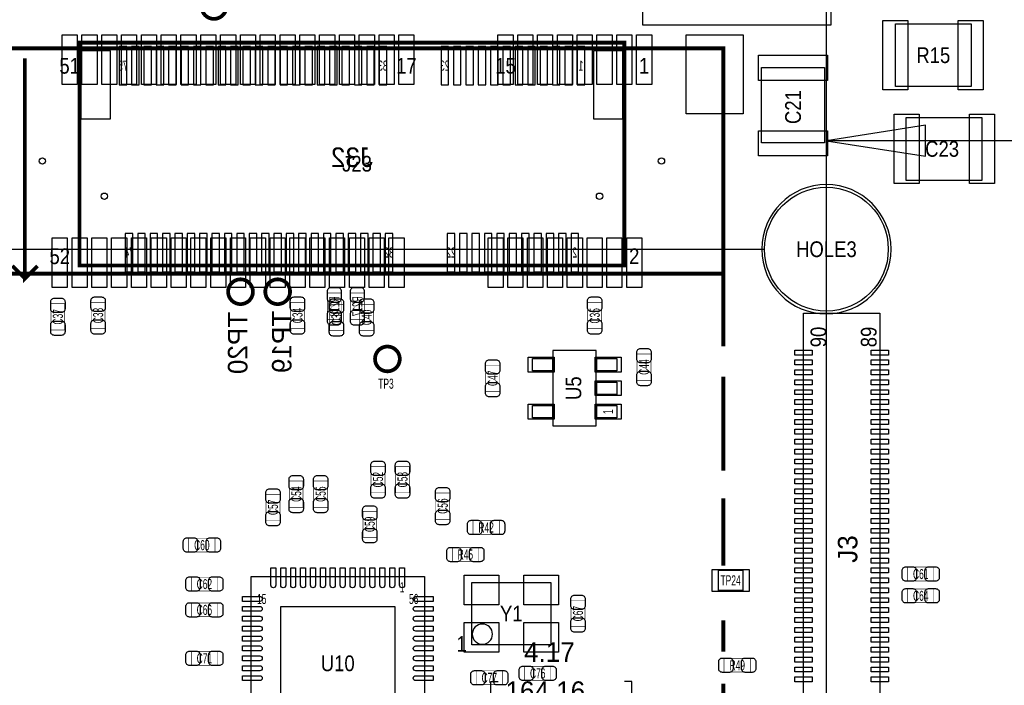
# Model space of a CAD drawing. Extents: x -31 to 174, y -12 to 124.
# Tile 8 of 20: x 15 to 55, y 47 to 73. Entities that reach past the tile are written whole.
import ezdxf
from ezdxf.enums import TextEntityAlignment as Align

# ---------------------------------------------------------------- set-up
doc = ezdxf.new("R2010")
doc.units = 0
for name, color, linetype in [('BG_DIMENSION', 1, 'CONTINUOUS'), ('PG_ASSEMBLY_BOTTOM', 140, 'CONTINUOUS'), ('PG_ASSEMBLY_TOP', 140, 'CONTINUOUS'), ('PIN_BOTTOM', 2, 'CONTINUOUS'), ('PIN_TOP', 160, 'CONTINUOUS'), ('RD_ASSEMBLY_BOTTOM', 140, 'CONTINUOUS'), ('RD_ASSEMBLY_TOP', 140, 'CONTINUOUS')]:
    doc.layers.add(name, color=color, linetype=linetype)

msp = doc.modelspace()

# ---------------------------------------------------------------- linework, layer by layer
at = {"layer": 'BG_DIMENSION'}
for points in [[(47.3456, 66.617342), (47.3456, 107.793282)], [(47.3456, 40.671242), (47.3456, 71.003922)], [(51.345592, 69.12864), (47.3456, 68.5038), (51.345592, 67.87896), (51.345592, 69.12864)], [(61.93155, 68.5038), (47.3456, 68.5038)], [(44.845478, 64.11722), (-28.512262, 64.11722)], [(34.09188, 45.88002), (33.79978, 45.88002), (33.79978, 46.66742), (34.09188, 46.66742)], [(39.19728, 45.88002), (39.48938, 45.88002), (39.48938, 46.66742), (39.19728, 46.66742)]]:
    msp.add_lwpolyline(points, dxfattribs=at)
at = {"layer": 'PG_ASSEMBLY_BOTTOM'}
msp.add_lwpolyline([(47.526194, 73.165208), (39.926006, 73.165208), (39.926006, 79.21498), (47.526194, 79.21498), (47.526194, 73.165208)], dxfattribs=at)
at = {"layer": 'PG_ASSEMBLY_BOTTOM', "const_width": 0.151892}
for points in [[(23.11146, 73.925176, 1), (22.111208, 73.925176, 1), (23.11146, 73.925176)], [(24.184356, 62.40526, 1), (23.184104, 62.40526, 1), (24.184356, 62.40526)], [(25.68448, 62.40526, 1), (24.684228, 62.40526, 1), (25.68448, 62.40526)]]:
    msp.add_lwpolyline(points, format="xyb", dxfattribs=at)
at = {"layer": 'PG_ASSEMBLY_BOTTOM'}
for points, const_width in [([(39.184326, 72.463152), (17.18437, 72.463152), (17.18437, 63.46317), (39.184326, 63.46317), (39.184326, 72.463152)], 0.1524), ([(14.976348, 71.827136), (14.976348, 62.937136), (15.484348, 63.445136)], 0.1524), ([(14.976348, 62.937136), (14.468348, 63.445136)], 0.1524), ([(27.7495, 62.348364), (27.189684, 62.348364), (27.189684, 61.288168), (27.7495, 61.288168), (27.7495, 62.348364)], 0.024892), ([(28.67914, 62.348364), (28.119324, 62.348364), (28.119324, 61.288168), (28.67914, 61.288168), (28.67914, 62.348364)], 0.024892)]:
    msp.add_lwpolyline(points, dxfattribs=dict(at, const_width=const_width))
at = {"layer": 'PG_ASSEMBLY_TOP'}
for points in [[(50.1396, 70.6882), (50.1396, 73.2282), (53.1876, 73.2282), (53.1876, 70.6882)], [(44.7294, 68.4149), (44.7294, 71.4629), (47.2694, 71.4629), (47.2694, 68.4149)], [(50.5714, 66.9036), (50.5714, 69.4436), (53.6194, 69.4436), (53.6194, 66.9036)], [(35.478974, 59.208924), (35.478974, 59.708796), (36.279074, 59.708796), (36.279074, 59.208924)], [(38.078918, 59.208924), (38.078918, 59.708796), (38.879018, 59.708796), (38.879018, 59.208924)], [(38.078918, 58.258964), (38.078918, 58.758836), (38.879018, 58.758836), (38.879018, 58.258964)], [(35.478974, 57.309004), (35.478974, 57.808876), (36.279074, 57.808876), (36.279074, 57.309004)], [(38.078918, 57.309004), (38.078918, 57.808876), (38.879018, 57.808876), (38.879018, 57.309004)]]:
    msp.add_lwpolyline(points, close=True, dxfattribs=at)
for points, const_width in [([(13.184378, 63.13424), (13.184378, 72.234044), (43.184318, 72.234044), (43.184318, 63.13424), (13.184378, 63.13424), (13.184378, 60.76823)], 0.1524), ([(43.184318, 60.204604), (43.184318, 63.13424)], 0.1524), ([(16.027654, 61.921898), (16.58747, 61.921898), (16.58747, 60.861702), (16.027654, 60.861702), (16.027654, 61.921898)], 0.024892), ([(17.653254, 61.972698), (18.21307, 61.972698), (18.21307, 60.912502), (17.653254, 60.912502), (17.653254, 61.972698)], 0.024892), ([(25.704546, 61.972698), (26.264362, 61.972698), (26.264362, 60.912502), (25.704546, 60.912502), (25.704546, 61.972698)], 0.024892), ([(27.279854, 61.896498), (27.83967, 61.896498), (27.83967, 60.836302), (27.279854, 60.836302), (27.279854, 61.896498)], 0.024892), ([(28.498292, 61.896498), (29.058108, 61.896498), (29.058108, 60.836302), (28.498292, 60.836302), (28.498292, 61.896498)], 0.024892), ([(37.704522, 61.972698), (38.264338, 61.972698), (38.264338, 60.912502), (37.704522, 60.912502), (37.704522, 61.972698)], 0.024892), ([(39.699692, 59.889898), (40.259508, 59.889898), (40.259508, 58.829702), (39.699692, 58.829702), (39.699692, 59.889898)], 0.024892), ([(34.144204, 58.378598), (33.584388, 58.378598), (33.584388, 59.438794), (34.144204, 59.438794), (34.144204, 58.378598)], 0.024892), ([(43.184318, 55.18404), (43.184318, 58.975244)], 0.1524), ([(29.515308, 54.283102), (28.955492, 54.283102), (28.955492, 55.343298), (29.515308, 55.343298), (29.515308, 54.283102)], 0.024892), ([(30.505908, 54.283102), (29.946092, 54.283102), (29.946092, 55.343298), (30.505908, 55.343298), (30.505908, 54.283102)], 0.024892), ([(26.213308, 53.698902), (25.653492, 53.698902), (25.653492, 54.759098), (26.213308, 54.759098), (26.213308, 53.698902)], 0.024892), ([(27.203908, 53.698902), (26.644092, 53.698902), (26.644092, 54.759098), (27.203908, 54.759098), (27.203908, 53.698902)], 0.024892), ([(25.273508, 53.165502), (24.713692, 53.165502), (24.713692, 54.225698), (25.273508, 54.225698), (25.273508, 53.165502)], 0.024892), ([(32.131508, 53.216302), (31.571692, 53.216302), (31.571692, 54.276498), (32.131508, 54.276498), (32.131508, 53.216302)], 0.024892), ([(43.184318, 51.34356), (43.184318, 54.057042)], 0.1524), ([(29.185108, 52.479702), (28.625292, 52.479702), (28.625292, 53.539898), (29.185108, 53.539898), (29.185108, 52.479702)], 0.024892), ([(34.134298, 53.162708), (34.134298, 52.602892), (33.074102, 52.602892), (33.074102, 53.162708), (34.134298, 53.162708)], 0.024892), ([(22.653498, 52.451508), (22.653498, 51.891692), (21.593302, 51.891692), (21.593302, 52.451508), (22.653498, 52.451508)], 0.024892), ([(33.296098, 52.070508), (33.296098, 51.510692), (32.235902, 51.510692), (32.235902, 52.070508), (33.296098, 52.070508)], 0.024892), ([(50.625502, 50.723292), (50.625502, 51.283108), (51.685698, 51.283108), (51.685698, 50.723292), (50.625502, 50.723292)], 0.024892), ([(22.755098, 50.876708), (22.755098, 50.316892), (21.694902, 50.316892), (21.694902, 50.876708), (22.755098, 50.876708)], 0.024892), ([(50.625502, 49.843436), (50.625502, 50.403252), (51.685698, 50.403252), (51.685698, 49.843436), (50.625502, 49.843436)], 0.024892), ([(22.755098, 49.835308), (22.755098, 49.275492), (21.694902, 49.275492), (21.694902, 49.835308), (22.755098, 49.835308)], 0.024892), ([(37.032692, 49.933098), (37.592508, 49.933098), (37.592508, 48.872902), (37.032692, 48.872902), (37.032692, 49.933098)], 0.024892), ([(43.184318, 47.86376), (43.184318, 49.139094)], 0.1524), ([(22.755098, 47.879508), (22.755098, 47.319692), (21.694902, 47.319692), (21.694902, 47.879508), (22.755098, 47.879508)], 0.024892), ([(44.27601, 47.600108), (44.27601, 47.040292), (43.215814, 47.040292), (43.215814, 47.600108), (44.27601, 47.600108)], 0.024892), ([(34.261298, 47.092108), (34.261298, 46.532292), (33.201102, 46.532292), (33.201102, 47.092108), (34.261298, 47.092108)], 0.024892), ([(35.156902, 46.710092), (35.156902, 47.269908), (36.217098, 47.269908), (36.217098, 46.710092), (35.156902, 46.710092)], 0.024892), ([(43.184318, 45.040804), (43.184318, 46.58106)], 0.1524)]:
    msp.add_lwpolyline(points, dxfattribs=dict(at, const_width=const_width))
for points in [[(49.955704, 64.1223, 1), (44.735496, 64.1223, 1), (49.955704, 64.1223)], [(33.86074, 48.57496, 1), (33.04286, 48.57496, 1), (33.86074, 48.57496)]]:
    msp.add_lwpolyline(points, format="xyb", dxfattribs=at)
for points in [[(46.42612, 40.748966), (46.42612, 61.545216), (49.49952, 61.545216), (49.49952, 40.748966), (46.42612, 40.748966)], [(36.303966, 56.983884), (38.054026, 56.983884), (38.054026, 60.033916), (36.303966, 60.033916), (36.303966, 56.983884)], [(42.714926, 50.315114), (44.238926, 50.315114), (44.238926, 51.178714), (42.714926, 51.178714), (42.714926, 50.315114)], [(31.10992, 43.89628), (24.10968, 43.89628), (24.10968, 50.89652), (31.10992, 50.89652), (31.10992, 43.89628)], [(33.02, 50.6603), (36.2204, 50.6603), (36.2204, 48.1457), (33.02, 48.1457), (33.02, 50.6603)]]:
    msp.add_lwpolyline(points, dxfattribs=at)
at = {"layer": 'PG_ASSEMBLY_TOP', "const_width": 0.151892}
msp.add_lwpolyline([(30.116526, 59.69, 1), (29.116274, 59.69, 1), (30.116526, 59.69)], format="xyb", dxfattribs=at)
at = {"layer": 'PIN_BOTTOM'}
for points in [[(18.431256, 69.39153), (18.431256, 72.13473), (17.237456, 72.13473), (17.237456, 69.39153)], [(19.08683, 70.763384), (19.08683, 72.312784), (18.78203, 72.312784), (18.78203, 70.763384)], [(19.586702, 70.763384), (19.586702, 72.312784), (19.281902, 72.312784), (19.281902, 70.763384)], [(20.086828, 70.763384), (20.086828, 72.312784), (19.782028, 72.312784), (19.782028, 70.763384)], [(20.5867, 70.763384), (20.5867, 72.312784), (20.2819, 72.312784), (20.2819, 70.763384)], [(21.086826, 70.763384), (21.086826, 72.312784), (20.782026, 72.312784), (20.782026, 70.763384)], [(21.586698, 70.763384), (21.586698, 72.312784), (21.281898, 72.312784), (21.281898, 70.763384)], [(22.086824, 70.763384), (22.086824, 72.312784), (21.782024, 72.312784), (21.782024, 70.763384)], [(22.586696, 70.763384), (22.586696, 72.312784), (22.281896, 72.312784), (22.281896, 70.763384)], [(23.086822, 70.763384), (23.086822, 72.312784), (22.782022, 72.312784), (22.782022, 70.763384)], [(23.586694, 70.763384), (23.586694, 72.312784), (23.281894, 72.312784), (23.281894, 70.763384)], [(24.08682, 70.763384), (24.08682, 72.312784), (23.78202, 72.312784), (23.78202, 70.763384)], [(24.586692, 70.763384), (24.586692, 72.312784), (24.281892, 72.312784), (24.281892, 70.763384)], [(25.086818, 70.763384), (25.086818, 72.312784), (24.782018, 72.312784), (24.782018, 70.763384)], [(25.58669, 70.763384), (25.58669, 72.312784), (25.28189, 72.312784), (25.28189, 70.763384)], [(26.086816, 70.763384), (26.086816, 72.312784), (25.782016, 72.312784), (25.782016, 70.763384)], [(26.586688, 70.763384), (26.586688, 72.312784), (26.281888, 72.312784), (26.281888, 70.763384)], [(27.086814, 70.763384), (27.086814, 72.312784), (26.782014, 72.312784), (26.782014, 70.763384)], [(27.586686, 70.763384), (27.586686, 72.312784), (27.281886, 72.312784), (27.281886, 70.763384)], [(28.086812, 70.763384), (28.086812, 72.312784), (27.782012, 72.312784), (27.782012, 70.763384)], [(28.586684, 70.763384), (28.586684, 72.312784), (28.281884, 72.312784), (28.281884, 70.763384)], [(29.08681, 70.763384), (29.08681, 72.312784), (28.78201, 72.312784), (28.78201, 70.763384)], [(29.586682, 70.763384), (29.586682, 72.312784), (29.281882, 72.312784), (29.281882, 70.763384)], [(32.086804, 70.763384), (32.086804, 72.312784), (31.782004, 72.312784), (31.782004, 70.763384)], [(32.586676, 70.763384), (32.586676, 72.312784), (32.281876, 72.312784), (32.281876, 70.763384)], [(33.086802, 70.763384), (33.086802, 72.312784), (32.782002, 72.312784), (32.782002, 70.763384)], [(33.586674, 70.763384), (33.586674, 72.312784), (33.281874, 72.312784), (33.281874, 70.763384)], [(34.0868, 70.763384), (34.0868, 72.312784), (33.782, 72.312784), (33.782, 70.763384)], [(34.586672, 70.763384), (34.586672, 72.312784), (34.281872, 72.312784), (34.281872, 70.763384)], [(35.086798, 70.763384), (35.086798, 72.312784), (34.781998, 72.312784), (34.781998, 70.763384)], [(35.58667, 70.763384), (35.58667, 72.312784), (35.28187, 72.312784), (35.28187, 70.763384)], [(36.086796, 70.763384), (36.086796, 72.312784), (35.781996, 72.312784), (35.781996, 70.763384)], [(36.586668, 70.763384), (36.586668, 72.312784), (36.281868, 72.312784), (36.281868, 70.763384)], [(37.086794, 70.763384), (37.086794, 72.312784), (36.781994, 72.312784), (36.781994, 70.763384)], [(37.586666, 70.763384), (37.586666, 72.312784), (37.281866, 72.312784), (37.281866, 70.763384)], [(39.13124, 69.39153), (39.13124, 72.13473), (37.93744, 72.13473), (37.93744, 69.39153)], [(19.336766, 63.213488), (19.336766, 64.762888), (19.031966, 64.762888), (19.031966, 63.213488)], [(19.836638, 63.213488), (19.836638, 64.762888), (19.531838, 64.762888), (19.531838, 63.213488)], [(20.336764, 63.213488), (20.336764, 64.762888), (20.031964, 64.762888), (20.031964, 63.213488)], [(20.836636, 63.213488), (20.836636, 64.762888), (20.531836, 64.762888), (20.531836, 63.213488)], [(21.336762, 63.213488), (21.336762, 64.762888), (21.031962, 64.762888), (21.031962, 63.213488)], [(21.836634, 63.213488), (21.836634, 64.762888), (21.531834, 64.762888), (21.531834, 63.213488)], [(22.33676, 63.213488), (22.33676, 64.762888), (22.03196, 64.762888), (22.03196, 63.213488)], [(22.836632, 63.213488), (22.836632, 64.762888), (22.531832, 64.762888), (22.531832, 63.213488)], [(23.336758, 63.213488), (23.336758, 64.762888), (23.031958, 64.762888), (23.031958, 63.213488)], [(23.83663, 63.213488), (23.83663, 64.762888), (23.53183, 64.762888), (23.53183, 63.213488)], [(24.336756, 63.213488), (24.336756, 64.762888), (24.031956, 64.762888), (24.031956, 63.213488)], [(24.836628, 63.213488), (24.836628, 64.762888), (24.531828, 64.762888), (24.531828, 63.213488)], [(25.336754, 63.213488), (25.336754, 64.762888), (25.031954, 64.762888), (25.031954, 63.213488)], [(25.836626, 63.213488), (25.836626, 64.762888), (25.531826, 64.762888), (25.531826, 63.213488)], [(26.336752, 63.213488), (26.336752, 64.762888), (26.031952, 64.762888), (26.031952, 63.213488)], [(26.836624, 63.213488), (26.836624, 64.762888), (26.531824, 64.762888), (26.531824, 63.213488)], [(27.33675, 63.213488), (27.33675, 64.762888), (27.03195, 64.762888), (27.03195, 63.213488)], [(27.836622, 63.213488), (27.836622, 64.762888), (27.531822, 64.762888), (27.531822, 63.213488)], [(28.336748, 63.213488), (28.336748, 64.762888), (28.031948, 64.762888), (28.031948, 63.213488)], [(28.836874, 63.213488), (28.836874, 64.762888), (28.532074, 64.762888), (28.532074, 63.213488)], [(29.336746, 63.213488), (29.336746, 64.762888), (29.031946, 64.762888), (29.031946, 63.213488)], [(29.836872, 63.213488), (29.836872, 64.762888), (29.532072, 64.762888), (29.532072, 63.213488)], [(32.33674, 63.213488), (32.33674, 64.762888), (32.03194, 64.762888), (32.03194, 63.213488)], [(32.836866, 63.213488), (32.836866, 64.762888), (32.532066, 64.762888), (32.532066, 63.213488)], [(33.336738, 63.213488), (33.336738, 64.762888), (33.031938, 64.762888), (33.031938, 63.213488)], [(33.836864, 63.213488), (33.836864, 64.762888), (33.532064, 64.762888), (33.532064, 63.213488)], [(34.336736, 63.213488), (34.336736, 64.762888), (34.031936, 64.762888), (34.031936, 63.213488)], [(34.836862, 63.213488), (34.836862, 64.762888), (34.532062, 64.762888), (34.532062, 63.213488)], [(35.336734, 63.213488), (35.336734, 64.762888), (35.031934, 64.762888), (35.031934, 63.213488)], [(35.83686, 63.213488), (35.83686, 64.762888), (35.53206, 64.762888), (35.53206, 63.213488)], [(36.336732, 63.213488), (36.336732, 64.762888), (36.031932, 64.762888), (36.031932, 63.213488)], [(36.836858, 63.213488), (36.836858, 64.762888), (36.532058, 64.762888), (36.532058, 63.213488)], [(37.33673, 63.213488), (37.33673, 64.762888), (37.03193, 64.762888), (37.03193, 63.213488)]]:
    msp.add_lwpolyline(points, close=True, dxfattribs=at)
for points in [[(27.179524, 62.418214), (27.179524, 62.138306, 0.414846), (27.329638, 61.988192), (27.609546, 61.988192, 0.414846), (27.75966, 62.138306), (27.75966, 62.418214, 0.414846), (27.609546, 62.568328), (27.329638, 62.568328, 0.414846)], [(28.109164, 62.418214), (28.109164, 62.138306, 0.414846), (28.259278, 61.988192), (28.539186, 61.988192, 0.414846), (28.6893, 62.138306), (28.6893, 62.418214, 0.414846), (28.539186, 62.568328), (28.259278, 62.568328, 0.414846)], [(27.75966, 61.218318), (27.75966, 61.498226, 0.414846), (27.609546, 61.64834), (27.329638, 61.64834, 0.414846), (27.179524, 61.498226), (27.179524, 61.218318, 0.414846), (27.329638, 61.068204), (27.609546, 61.068204, 0.414846)], [(28.6893, 61.218318), (28.6893, 61.498226, 0.414846), (28.539186, 61.64834), (28.259278, 61.64834, 0.414846), (28.109164, 61.498226), (28.109164, 61.218318, 0.414846), (28.259278, 61.068204), (28.539186, 61.068204, 0.414846)]]:
    msp.add_lwpolyline(points, format="xyb", close=True, dxfattribs=at)
for centre, radius in [((15.684246, 67.684142), 0.127), ((40.68445, 67.684142), 0.127), ((47.3456, 64.1223), 2.499995), ((18.184368, 66.263266), 0.127), ((38.184328, 66.263266), 0.127), ((23.68423, 62.40526), 0.4953), ((25.184354, 62.40526), 0.4953)]:
    msp.add_circle(centre, radius, dxfattribs=at)
at = {"layer": 'PIN_TOP'}
for points in [[(49.6189, 70.5612), (49.6189, 73.3552), (50.6349, 73.3552), (50.6349, 70.5612)], [(52.6669, 70.5612), (52.6669, 73.3552), (53.6829, 73.3552), (53.6829, 70.5612)], [(16.47952, 70.78091), (16.47952, 72.78751), (17.08912, 72.78751), (17.08912, 70.78091)], [(17.27962, 70.78091), (17.27962, 72.78751), (17.88922, 72.78751), (17.88922, 70.78091)], [(18.079466, 70.78091), (18.079466, 72.78751), (18.689066, 72.78751), (18.689066, 70.78091)], [(18.879566, 70.78091), (18.879566, 72.78751), (19.489166, 72.78751), (19.489166, 70.78091)], [(19.679666, 70.78091), (19.679666, 72.78751), (20.289266, 72.78751), (20.289266, 70.78091)], [(20.479512, 70.78091), (20.479512, 72.78751), (21.089112, 72.78751), (21.089112, 70.78091)], [(21.279612, 70.78091), (21.279612, 72.78751), (21.889212, 72.78751), (21.889212, 70.78091)], [(22.079458, 70.78091), (22.079458, 72.78751), (22.689058, 72.78751), (22.689058, 70.78091)], [(22.879558, 70.78091), (22.879558, 72.78751), (23.489158, 72.78751), (23.489158, 70.78091)], [(23.679658, 70.78091), (23.679658, 72.78751), (24.289258, 72.78751), (24.289258, 70.78091)], [(24.479504, 70.78091), (24.479504, 72.78751), (25.089104, 72.78751), (25.089104, 70.78091)], [(25.279604, 70.78091), (25.279604, 72.78751), (25.889204, 72.78751), (25.889204, 70.78091)], [(26.07945, 70.78091), (26.07945, 72.78751), (26.68905, 72.78751), (26.68905, 70.78091)], [(26.87955, 70.78091), (26.87955, 72.78751), (27.48915, 72.78751), (27.48915, 70.78091)], [(27.67965, 70.78091), (27.67965, 72.78751), (28.28925, 72.78751), (28.28925, 70.78091)], [(28.479496, 70.78091), (28.479496, 72.78751), (29.089096, 72.78751), (29.089096, 70.78091)], [(29.279596, 70.78091), (29.279596, 72.78751), (29.889196, 72.78751), (29.889196, 70.78091)], [(30.079442, 70.78091), (30.079442, 72.78751), (30.689042, 72.78751), (30.689042, 70.78091)], [(34.079434, 70.78091), (34.079434, 72.78751), (34.689034, 72.78751), (34.689034, 70.78091)], [(34.879534, 70.78091), (34.879534, 72.78751), (35.489134, 72.78751), (35.489134, 70.78091)], [(35.679634, 70.78091), (35.679634, 72.78751), (36.289234, 72.78751), (36.289234, 70.78091)], [(36.47948, 70.78091), (36.47948, 72.78751), (37.08908, 72.78751), (37.08908, 70.78091)], [(37.27958, 70.78091), (37.27958, 72.78751), (37.88918, 72.78751), (37.88918, 70.78091)], [(38.079426, 70.78091), (38.079426, 72.78751), (38.689026, 72.78751), (38.689026, 70.78091)], [(38.879526, 70.78091), (38.879526, 72.78751), (39.489126, 72.78751), (39.489126, 70.78091)], [(39.679626, 70.78091), (39.679626, 72.78751), (40.289226, 72.78751), (40.289226, 70.78091)], [(41.678606, 69.584062), (41.678606, 72.784462), (43.990006, 72.784462), (43.990006, 69.584062)], [(47.3964, 70.9422), (44.6024, 70.9422), (44.6024, 71.9582), (47.3964, 71.9582)], [(51.0921, 69.5706), (51.0921, 66.7766), (50.0761, 66.7766), (50.0761, 69.5706)], [(54.1401, 69.5706), (54.1401, 66.7766), (53.1241, 66.7766), (53.1241, 69.5706)], [(47.3964, 67.8942), (44.6024, 67.8942), (44.6024, 68.9102), (47.3964, 68.9102)], [(16.07947, 62.580774), (16.07947, 64.587374), (16.68907, 64.587374), (16.68907, 62.580774)], [(16.87957, 62.580774), (16.87957, 64.587374), (17.48917, 64.587374), (17.48917, 62.580774)], [(17.67967, 62.580774), (17.67967, 64.587374), (18.28927, 64.587374), (18.28927, 62.580774)], [(18.479516, 62.580774), (18.479516, 64.587374), (19.089116, 64.587374), (19.089116, 62.580774)], [(19.279616, 62.580774), (19.279616, 64.587374), (19.889216, 64.587374), (19.889216, 62.580774)], [(20.079462, 62.580774), (20.079462, 64.587374), (20.689062, 64.587374), (20.689062, 62.580774)], [(20.879562, 62.580774), (20.879562, 64.587374), (21.489162, 64.587374), (21.489162, 62.580774)], [(21.679662, 62.580774), (21.679662, 64.587374), (22.289262, 64.587374), (22.289262, 62.580774)], [(22.479508, 62.580774), (22.479508, 64.587374), (23.089108, 64.587374), (23.089108, 62.580774)], [(23.279608, 62.580774), (23.279608, 64.587374), (23.889208, 64.587374), (23.889208, 62.580774)], [(24.079454, 62.580774), (24.079454, 64.587374), (24.689054, 64.587374), (24.689054, 62.580774)], [(24.879554, 62.580774), (24.879554, 64.587374), (25.489154, 64.587374), (25.489154, 62.580774)], [(25.679654, 62.580774), (25.679654, 64.587374), (26.289254, 64.587374), (26.289254, 62.580774)], [(26.4795, 62.580774), (26.4795, 64.587374), (27.0891, 64.587374), (27.0891, 62.580774)], [(27.2796, 62.580774), (27.2796, 64.587374), (27.8892, 64.587374), (27.8892, 62.580774)], [(28.079446, 62.580774), (28.079446, 64.587374), (28.689046, 64.587374), (28.689046, 62.580774)], [(28.879546, 62.580774), (28.879546, 64.587374), (29.489146, 64.587374), (29.489146, 62.580774)], [(29.679646, 62.580774), (29.679646, 64.587374), (30.289246, 64.587374), (30.289246, 62.580774)], [(33.679638, 62.580774), (33.679638, 64.587374), (34.289238, 64.587374), (34.289238, 62.580774)], [(34.479484, 62.580774), (34.479484, 64.587374), (35.089084, 64.587374), (35.089084, 62.580774)], [(35.279584, 62.580774), (35.279584, 64.587374), (35.889184, 64.587374), (35.889184, 62.580774)], [(36.07943, 62.580774), (36.07943, 64.587374), (36.68903, 64.587374), (36.68903, 62.580774)], [(36.87953, 62.580774), (36.87953, 64.587374), (37.48913, 64.587374), (37.48913, 62.580774)], [(37.67963, 62.580774), (37.67963, 64.587374), (38.28923, 64.587374), (38.28923, 62.580774)], [(38.479476, 62.580774), (38.479476, 64.587374), (39.089076, 64.587374), (39.089076, 62.580774)], [(39.279576, 62.580774), (39.279576, 64.587374), (39.889176, 64.587374), (39.889176, 62.580774)], [(46.767242, 59.848115), (46.067218, 59.848115), (46.067218, 60.048013), (46.767242, 60.048013)], [(49.858422, 59.848115), (49.158398, 59.848115), (49.158398, 60.048013), (49.858422, 60.048013)], [(36.354004, 59.158886), (35.303968, 59.158886), (35.303968, 59.758834), (36.354004, 59.758834)], [(39.054024, 59.158886), (38.003988, 59.158886), (38.003988, 59.758834), (39.054024, 59.758834)], [(46.767242, 59.448065), (46.067218, 59.448065), (46.067218, 59.647963), (46.767242, 59.647963)], [(49.858422, 59.448065), (49.158398, 59.448065), (49.158398, 59.647963), (49.858422, 59.647963)], [(46.767242, 59.048015), (46.067218, 59.048015), (46.067218, 59.247913), (46.767242, 59.247913)], [(49.858422, 59.048015), (49.158398, 59.048015), (49.158398, 59.247913), (49.858422, 59.247913)], [(39.054024, 58.208926), (38.003988, 58.208926), (38.003988, 58.808874), (39.054024, 58.808874)], [(46.767242, 58.647965), (46.067218, 58.647965), (46.067218, 58.847863), (46.767242, 58.847863)], [(49.858422, 58.647965), (49.158398, 58.647965), (49.158398, 58.847863), (49.858422, 58.847863)], [(46.767242, 58.247915), (46.067218, 58.247915), (46.067218, 58.447813), (46.767242, 58.447813)], [(49.858422, 58.247915), (49.158398, 58.247915), (49.158398, 58.447813), (49.858422, 58.447813)], [(36.354004, 57.258966), (35.303968, 57.258966), (35.303968, 57.858914), (36.354004, 57.858914)], [(39.054024, 57.258966), (38.003988, 57.258966), (38.003988, 57.858914), (39.054024, 57.858914)], [(46.767242, 57.847865), (46.067218, 57.847865), (46.067218, 58.047763), (46.767242, 58.047763)], [(49.858422, 57.847865), (49.158398, 57.847865), (49.158398, 58.047763), (49.858422, 58.047763)], [(46.767242, 57.447815), (46.067218, 57.447815), (46.067218, 57.647713), (46.767242, 57.647713)], [(49.858422, 57.447815), (49.158398, 57.447815), (49.158398, 57.647713), (49.858422, 57.647713)], [(46.767242, 57.047765), (46.067218, 57.047765), (46.067218, 57.247663), (46.767242, 57.247663)], [(49.858422, 57.047765), (49.158398, 57.047765), (49.158398, 57.247663), (49.858422, 57.247663)], [(46.767242, 56.647715), (46.067218, 56.647715), (46.067218, 56.847613), (46.767242, 56.847613)], [(49.858422, 56.647715), (49.158398, 56.647715), (49.158398, 56.847613), (49.858422, 56.847613)], [(46.767242, 56.247665), (46.067218, 56.247665), (46.067218, 56.447563), (46.767242, 56.447563)], [(49.858422, 56.247665), (49.158398, 56.247665), (49.158398, 56.447563), (49.858422, 56.447563)], [(46.767242, 55.847615), (46.067218, 55.847615), (46.067218, 56.047513), (46.767242, 56.047513)], [(49.858422, 55.847615), (49.158398, 55.847615), (49.158398, 56.047513), (49.858422, 56.047513)], [(46.767242, 55.447565), (46.067218, 55.447565), (46.067218, 55.647463), (46.767242, 55.647463)], [(49.858422, 55.447565), (49.158398, 55.447565), (49.158398, 55.647463), (49.858422, 55.647463)], [(46.767242, 55.047515), (46.067218, 55.047515), (46.067218, 55.247413), (46.767242, 55.247413)], [(49.858422, 55.047515), (49.158398, 55.047515), (49.158398, 55.247413), (49.858422, 55.247413)], [(46.767242, 54.647465), (46.067218, 54.647465), (46.067218, 54.847363), (46.767242, 54.847363)], [(49.858422, 54.647465), (49.158398, 54.647465), (49.158398, 54.847363), (49.858422, 54.847363)], [(46.767242, 54.247415), (46.067218, 54.247415), (46.067218, 54.447313), (46.767242, 54.447313)], [(49.858422, 54.247415), (49.158398, 54.247415), (49.158398, 54.447313), (49.858422, 54.447313)], [(46.767242, 53.847365), (46.067218, 53.847365), (46.067218, 54.047263), (46.767242, 54.047263)], [(49.858422, 53.847365), (49.158398, 53.847365), (49.158398, 54.047263), (49.858422, 54.047263)], [(46.767242, 53.447315), (46.067218, 53.447315), (46.067218, 53.647213), (46.767242, 53.647213)], [(49.858422, 53.447315), (49.158398, 53.447315), (49.158398, 53.647213), (49.858422, 53.647213)], [(46.767242, 53.047265), (46.067218, 53.047265), (46.067218, 53.247163), (46.767242, 53.247163)], [(49.858422, 53.047265), (49.158398, 53.047265), (49.158398, 53.247163), (49.858422, 53.247163)], [(46.767242, 52.647215), (46.067218, 52.647215), (46.067218, 52.847113), (46.767242, 52.847113)], [(49.858422, 52.647215), (49.158398, 52.647215), (49.158398, 52.847113), (49.858422, 52.847113)], [(46.767242, 52.247165), (46.067218, 52.247165), (46.067218, 52.447063), (46.767242, 52.447063)], [(49.858422, 52.247165), (49.158398, 52.247165), (49.158398, 52.447063), (49.858422, 52.447063)], [(46.767242, 51.847115), (46.067218, 51.847115), (46.067218, 52.047013), (46.767242, 52.047013)], [(49.858422, 51.847115), (49.158398, 51.847115), (49.158398, 52.047013), (49.858422, 52.047013)], [(46.767242, 51.447065), (46.067218, 51.447065), (46.067218, 51.646963), (46.767242, 51.646963)], [(49.858422, 51.447065), (49.158398, 51.447065), (49.158398, 51.646963), (49.858422, 51.646963)], [(32.7152, 49.75606), (32.7152, 50.95494), (34.1122, 50.95494), (34.1122, 49.75606)], [(35.1282, 49.75606), (35.1282, 50.95494), (36.5252, 50.95494), (36.5252, 49.75606)], [(42.981626, 50.340514), (42.981626, 51.153314), (43.972226, 51.153314), (43.972226, 50.340514)], [(46.767242, 51.047015), (46.067218, 51.047015), (46.067218, 51.246913), (46.767242, 51.246913)], [(49.858422, 51.047015), (49.158398, 51.047015), (49.158398, 51.246913), (49.858422, 51.246913)], [(46.767242, 50.646965), (46.067218, 50.646965), (46.067218, 50.846863), (46.767242, 50.846863)], [(49.858422, 50.646965), (49.158398, 50.646965), (49.158398, 50.846863), (49.858422, 50.846863)], [(46.767242, 50.246915), (46.067218, 50.246915), (46.067218, 50.446813), (46.767242, 50.446813)], [(49.858422, 50.246915), (49.158398, 50.246915), (49.158398, 50.446813), (49.858422, 50.446813)], [(46.767242, 49.846865), (46.067218, 49.846865), (46.067218, 50.046763), (46.767242, 50.046763)], [(49.858422, 49.846865), (49.158398, 49.846865), (49.158398, 50.046763), (49.858422, 50.046763)], [(29.90977, 45.09643), (25.30983, 45.09643), (25.30983, 49.69637), (29.90977, 49.69637)], [(46.767242, 49.446815), (46.067218, 49.446815), (46.067218, 49.646713), (46.767242, 49.646713)], [(49.858422, 49.446815), (49.158398, 49.446815), (49.158398, 49.646713), (49.858422, 49.646713)], [(32.7152, 47.85106), (32.7152, 49.04994), (34.1122, 49.04994), (34.1122, 47.85106)], [(35.1282, 47.85106), (35.1282, 49.04994), (36.5252, 49.04994), (36.5252, 47.85106)], [(46.767242, 49.046765), (46.067218, 49.046765), (46.067218, 49.246663), (46.767242, 49.246663)], [(49.858422, 49.046765), (49.158398, 49.046765), (49.158398, 49.246663), (49.858422, 49.246663)], [(46.767242, 48.646715), (46.067218, 48.646715), (46.067218, 48.846613), (46.767242, 48.846613)], [(49.858422, 48.646715), (49.158398, 48.646715), (49.158398, 48.846613), (49.858422, 48.846613)], [(46.767242, 48.246665), (46.067218, 48.246665), (46.067218, 48.446563), (46.767242, 48.446563)], [(49.858422, 48.246665), (49.158398, 48.246665), (49.158398, 48.446563), (49.858422, 48.446563)], [(46.767242, 47.846615), (46.067218, 47.846615), (46.067218, 48.046513), (46.767242, 48.046513)], [(49.858422, 47.846615), (49.158398, 47.846615), (49.158398, 48.046513), (49.858422, 48.046513)], [(46.767242, 47.446565), (46.067218, 47.446565), (46.067218, 47.646463), (46.767242, 47.646463)], [(49.858422, 47.446565), (49.158398, 47.446565), (49.158398, 47.646463), (49.858422, 47.646463)], [(46.767242, 47.046515), (46.067218, 47.046515), (46.067218, 47.246413), (46.767242, 47.246413)], [(49.858422, 47.046515), (49.158398, 47.046515), (49.158398, 47.246413), (49.858422, 47.246413)], [(46.767242, 46.646465), (46.067218, 46.646465), (46.067218, 46.846363), (46.767242, 46.846363)], [(49.858422, 46.646465), (49.158398, 46.646465), (49.158398, 46.846363), (49.858422, 46.846363)]]:
    msp.add_lwpolyline(points, close=True, dxfattribs=at)
for points in [[(16.59763, 61.991748), (16.59763, 61.71184, -0.414846), (16.447516, 61.561726), (16.167608, 61.561726, -0.414846), (16.017494, 61.71184), (16.017494, 61.991748, -0.414846), (16.167608, 62.141862), (16.447516, 62.141862, -0.414846)], [(18.22323, 62.042548), (18.22323, 61.76264, -0.414846), (18.073116, 61.612526), (17.793208, 61.612526, -0.414846), (17.643094, 61.76264), (17.643094, 62.042548, -0.414846), (17.793208, 62.192662), (18.073116, 62.192662, -0.414846)], [(26.274522, 62.042548), (26.274522, 61.76264, -0.414846), (26.124408, 61.612526), (25.8445, 61.612526, -0.414846), (25.694386, 61.76264), (25.694386, 62.042548, -0.414846), (25.8445, 62.192662), (26.124408, 62.192662, -0.414846)], [(27.84983, 61.966348), (27.84983, 61.68644, -0.414846), (27.699716, 61.536326), (27.419808, 61.536326, -0.414846), (27.269694, 61.68644), (27.269694, 61.966348, -0.414846), (27.419808, 62.116462), (27.699716, 62.116462, -0.414846)], [(29.068268, 61.966348), (29.068268, 61.68644, -0.414846), (28.918154, 61.536326), (28.638246, 61.536326, -0.414846), (28.488132, 61.68644), (28.488132, 61.966348, -0.414846), (28.638246, 62.116462), (28.918154, 62.116462, -0.414846)], [(38.274498, 62.042548), (38.274498, 61.76264, -0.414846), (38.124384, 61.612526), (37.844476, 61.612526, -0.414846), (37.694362, 61.76264), (37.694362, 62.042548, -0.414846), (37.844476, 62.192662), (38.124384, 62.192662, -0.414846)], [(17.643094, 60.842652), (17.643094, 61.12256, -0.414846), (17.793208, 61.272674), (18.073116, 61.272674, -0.414846), (18.22323, 61.12256), (18.22323, 60.842652, -0.414846), (18.073116, 60.692538), (17.793208, 60.692538, -0.414846)], [(25.694386, 60.842652), (25.694386, 61.12256, -0.414846), (25.8445, 61.272674), (26.124408, 61.272674, -0.414846), (26.274522, 61.12256), (26.274522, 60.842652, -0.414846), (26.124408, 60.692538), (25.8445, 60.692538, -0.414846)], [(37.694362, 60.842652), (37.694362, 61.12256, -0.414846), (37.844476, 61.272674), (38.124384, 61.272674, -0.414846), (38.274498, 61.12256), (38.274498, 60.842652, -0.414846), (38.124384, 60.692538), (37.844476, 60.692538, -0.414846)], [(16.017494, 60.791852), (16.017494, 61.07176, -0.414846), (16.167608, 61.221874), (16.447516, 61.221874, -0.414846), (16.59763, 61.07176), (16.59763, 60.791852, -0.414846), (16.447516, 60.641738), (16.167608, 60.641738, -0.414846)], [(27.269694, 60.766452), (27.269694, 61.04636, -0.414846), (27.419808, 61.196474), (27.699716, 61.196474, -0.414846), (27.84983, 61.04636), (27.84983, 60.766452, -0.414846), (27.699716, 60.616338), (27.419808, 60.616338, -0.414846)], [(28.488132, 60.766452), (28.488132, 61.04636, -0.414846), (28.638246, 61.196474), (28.918154, 61.196474, -0.414846), (29.068268, 61.04636), (29.068268, 60.766452, -0.414846), (28.918154, 60.616338), (28.638246, 60.616338, -0.414846)], [(40.269668, 59.959748), (40.269668, 59.67984, -0.414846), (40.119554, 59.529726), (39.839646, 59.529726, -0.414846), (39.689532, 59.67984), (39.689532, 59.959748, -0.414846), (39.839646, 60.109862), (40.119554, 60.109862, -0.414846)], [(34.154364, 59.508644), (34.154364, 59.228736, -0.414846), (34.00425, 59.078622), (33.724342, 59.078622, -0.414846), (33.574228, 59.228736), (33.574228, 59.508644, -0.414846), (33.724342, 59.658758), (34.00425, 59.658758, -0.414846)], [(39.689532, 58.759852), (39.689532, 59.03976, -0.414846), (39.839646, 59.189874), (40.119554, 59.189874, -0.414846), (40.269668, 59.03976), (40.269668, 58.759852, -0.414846), (40.119554, 58.609738), (39.839646, 58.609738, -0.414846)], [(33.574228, 58.308748), (33.574228, 58.588656, -0.414846), (33.724342, 58.73877), (34.00425, 58.73877, -0.414846), (34.154364, 58.588656), (34.154364, 58.308748, -0.414846), (34.00425, 58.158634), (33.724342, 58.158634, -0.414846)], [(29.525468, 55.413148), (29.525468, 55.13324, -0.414846), (29.375354, 54.983126), (29.095446, 54.983126, -0.414846), (28.945332, 55.13324), (28.945332, 55.413148, -0.414846), (29.095446, 55.563262), (29.375354, 55.563262, -0.414846)], [(30.516068, 55.413148), (30.516068, 55.13324, -0.414846), (30.365954, 54.983126), (30.086046, 54.983126, -0.414846), (29.935932, 55.13324), (29.935932, 55.413148, -0.414846), (30.086046, 55.563262), (30.365954, 55.563262, -0.414846)], [(26.223468, 54.828948), (26.223468, 54.54904, -0.414846), (26.073354, 54.398926), (25.793446, 54.398926, -0.414846), (25.643332, 54.54904), (25.643332, 54.828948, -0.414846), (25.793446, 54.979062), (26.073354, 54.979062, -0.414846)], [(27.214068, 54.828948), (27.214068, 54.54904, -0.414846), (27.063954, 54.398926), (26.784046, 54.398926, -0.414846), (26.633932, 54.54904), (26.633932, 54.828948, -0.414846), (26.784046, 54.979062), (27.063954, 54.979062, -0.414846)], [(28.945332, 54.213252), (28.945332, 54.49316, -0.414846), (29.095446, 54.643274), (29.375354, 54.643274, -0.414846), (29.525468, 54.49316), (29.525468, 54.213252, -0.414846), (29.375354, 54.063138), (29.095446, 54.063138, -0.414846)], [(29.935932, 54.213252), (29.935932, 54.49316, -0.414846), (30.086046, 54.643274), (30.365954, 54.643274, -0.414846), (30.516068, 54.49316), (30.516068, 54.213252, -0.414846), (30.365954, 54.063138), (30.086046, 54.063138, -0.414846)], [(32.141668, 54.346348), (32.141668, 54.06644, -0.414846), (31.991554, 53.916326), (31.711646, 53.916326, -0.414846), (31.561532, 54.06644), (31.561532, 54.346348, -0.414846), (31.711646, 54.496462), (31.991554, 54.496462, -0.414846)], [(25.283668, 54.295548), (25.283668, 54.01564, -0.414846), (25.133554, 53.865526), (24.853646, 53.865526, -0.414846), (24.703532, 54.01564), (24.703532, 54.295548, -0.414846), (24.853646, 54.445662), (25.133554, 54.445662, -0.414846)], [(25.643332, 53.629052), (25.643332, 53.90896, -0.414846), (25.793446, 54.059074), (26.073354, 54.059074, -0.414846), (26.223468, 53.90896), (26.223468, 53.629052, -0.414846), (26.073354, 53.478938), (25.793446, 53.478938, -0.414846)], [(26.633932, 53.629052), (26.633932, 53.90896, -0.414846), (26.784046, 54.059074), (27.063954, 54.059074, -0.414846), (27.214068, 53.90896), (27.214068, 53.629052, -0.414846), (27.063954, 53.478938), (26.784046, 53.478938, -0.414846)], [(29.195268, 53.609748), (29.195268, 53.32984, -0.414846), (29.045154, 53.179726), (28.765246, 53.179726, -0.414846), (28.615132, 53.32984), (28.615132, 53.609748, -0.414846), (28.765246, 53.759862), (29.045154, 53.759862, -0.414846)], [(24.703532, 53.095652), (24.703532, 53.37556, -0.414846), (24.853646, 53.525674), (25.133554, 53.525674, -0.414846), (25.283668, 53.37556), (25.283668, 53.095652, -0.414846), (25.133554, 52.945538), (24.853646, 52.945538, -0.414846)], [(31.561532, 53.146452), (31.561532, 53.42636, -0.414846), (31.711646, 53.576474), (31.991554, 53.576474, -0.414846), (32.141668, 53.42636), (32.141668, 53.146452, -0.414846), (31.991554, 52.996338), (31.711646, 52.996338, -0.414846)], [(33.004252, 53.172868), (33.28416, 53.172868, -0.414846), (33.434274, 53.022754), (33.434274, 52.742846, -0.414846), (33.28416, 52.592732), (33.004252, 52.592732, -0.414846), (32.854138, 52.742846), (32.854138, 53.022754, -0.414846)], [(34.204148, 52.592732), (33.92424, 52.592732, -0.414846), (33.774126, 52.742846), (33.774126, 53.022754, -0.414846), (33.92424, 53.172868), (34.204148, 53.172868, -0.414846), (34.354262, 53.022754), (34.354262, 52.742846, -0.414846)], [(28.615132, 52.409852), (28.615132, 52.68976, -0.414846), (28.765246, 52.839874), (29.045154, 52.839874, -0.414846), (29.195268, 52.68976), (29.195268, 52.409852, -0.414846), (29.045154, 52.259738), (28.765246, 52.259738, -0.414846)], [(21.523452, 52.461668), (21.80336, 52.461668, -0.414846), (21.953474, 52.311554), (21.953474, 52.031646, -0.414846), (21.80336, 51.881532), (21.523452, 51.881532, -0.414846), (21.373338, 52.031646), (21.373338, 52.311554, -0.414846)], [(22.723348, 51.881532), (22.44344, 51.881532, -0.414846), (22.293326, 52.031646), (22.293326, 52.311554, -0.414846), (22.44344, 52.461668), (22.723348, 52.461668, -0.414846), (22.873462, 52.311554), (22.873462, 52.031646, -0.414846)], [(32.166052, 52.080668), (32.44596, 52.080668, -0.414846), (32.596074, 51.930554), (32.596074, 51.650646, -0.414846), (32.44596, 51.500532), (32.166052, 51.500532, -0.414846), (32.015938, 51.650646), (32.015938, 51.930554, -0.414846)], [(33.365948, 51.500532), (33.08604, 51.500532, -0.414846), (32.935926, 51.650646), (32.935926, 51.930554, -0.414846), (33.08604, 52.080668), (33.365948, 52.080668, -0.414846), (33.516062, 51.930554), (33.516062, 51.650646, -0.414846)], [(25.109932, 50.546508, -0.414214), (25.009856, 50.446432, -0.414214), (24.90978, 50.546508), (24.90978, 51.246532), (25.109932, 51.246532)], [(25.509982, 50.546508, -0.414214), (25.409906, 50.446432, -0.414214), (25.30983, 50.546508), (25.30983, 51.246532), (25.509982, 51.246532)], [(25.909778, 50.546508, -0.414214), (25.809702, 50.446432, -0.414214), (25.709626, 50.546508), (25.709626, 51.246532), (25.909778, 51.246532)], [(26.309828, 50.546508, -0.414214), (26.209752, 50.446432, -0.414214), (26.109676, 50.546508), (26.109676, 51.246532), (26.309828, 51.246532)], [(26.709878, 50.546508, -0.414214), (26.609802, 50.446432, -0.414214), (26.509726, 50.546508), (26.509726, 51.246532), (26.709878, 51.246532)], [(27.109928, 50.546508, -0.414214), (27.009852, 50.446432, -0.414214), (26.909776, 50.546508), (26.909776, 51.246532), (27.109928, 51.246532)], [(27.509978, 50.546508, -0.414214), (27.409902, 50.446432, -0.414214), (27.309826, 50.546508), (27.309826, 51.246532), (27.509978, 51.246532)], [(27.909774, 50.546508, -0.414214), (27.809698, 50.446432, -0.414214), (27.709622, 50.546508), (27.709622, 51.246532), (27.909774, 51.246532)], [(28.309824, 50.546508, -0.414214), (28.209748, 50.446432, -0.414214), (28.109672, 50.546508), (28.109672, 51.246532), (28.309824, 51.246532)], [(28.709874, 50.546508, -0.414214), (28.609798, 50.446432, -0.414214), (28.509722, 50.546508), (28.509722, 51.246532), (28.709874, 51.246532)], [(29.109924, 50.546508, -0.414214), (29.009848, 50.446432, -0.414214), (28.909772, 50.546508), (28.909772, 51.246532), (29.109924, 51.246532)], [(29.509974, 50.546508, -0.414214), (29.409898, 50.446432, -0.414214), (29.309822, 50.546508), (29.309822, 51.246532), (29.509974, 51.246532)], [(29.90977, 50.546508, -0.414214), (29.809694, 50.446432, -0.414214), (29.709618, 50.546508), (29.709618, 51.246532), (29.90977, 51.246532)], [(30.30982, 50.546508, -0.414214), (30.209744, 50.446432, -0.414214), (30.109668, 50.546508), (30.109668, 51.246532), (30.30982, 51.246532)], [(50.555652, 51.293268), (50.83556, 51.293268, -0.414846), (50.985674, 51.143154), (50.985674, 50.863246, -0.414846), (50.83556, 50.713132), (50.555652, 50.713132, -0.414846), (50.405538, 50.863246), (50.405538, 51.143154, -0.414846)], [(51.755548, 50.713132), (51.47564, 50.713132, -0.414846), (51.325526, 50.863246), (51.325526, 51.143154, -0.414846), (51.47564, 51.293268), (51.755548, 51.293268, -0.414846), (51.905662, 51.143154), (51.905662, 50.863246, -0.414846)], [(21.625052, 50.886868), (21.90496, 50.886868, -0.414846), (22.055074, 50.736754), (22.055074, 50.456846, -0.414846), (21.90496, 50.306732), (21.625052, 50.306732, -0.414846), (21.474938, 50.456846), (21.474938, 50.736754, -0.414846)], [(22.824948, 50.306732), (22.54504, 50.306732, -0.414846), (22.394926, 50.456846), (22.394926, 50.736754, -0.414846), (22.54504, 50.886868), (22.824948, 50.886868, -0.414846), (22.975062, 50.736754), (22.975062, 50.456846, -0.414846)], [(37.602668, 50.002948), (37.602668, 49.72304, -0.414846), (37.452554, 49.572926), (37.172646, 49.572926, -0.414846), (37.022532, 49.72304), (37.022532, 50.002948, -0.414846), (37.172646, 50.153062), (37.452554, 50.153062, -0.414846)], [(50.555652, 50.413412), (50.83556, 50.413412, -0.414846), (50.985674, 50.263298), (50.985674, 49.98339, -0.414846), (50.83556, 49.833276), (50.555652, 49.833276, -0.414846), (50.405538, 49.98339), (50.405538, 50.263298, -0.414846)], [(51.755548, 49.833276), (51.47564, 49.833276, -0.414846), (51.325526, 49.98339), (51.325526, 50.263298, -0.414846), (51.47564, 50.413412), (51.755548, 50.413412, -0.414846), (51.905662, 50.263298), (51.905662, 49.98339, -0.414846)], [(21.625052, 49.845468), (21.90496, 49.845468, -0.414846), (22.055074, 49.695354), (22.055074, 49.415446, -0.414846), (21.90496, 49.265332), (21.625052, 49.265332, -0.414846), (21.474938, 49.415446), (21.474938, 49.695354, -0.414846)], [(22.824948, 49.265332), (22.54504, 49.265332, -0.414846), (22.394926, 49.415446), (22.394926, 49.695354, -0.414846), (22.54504, 49.845468), (22.824948, 49.845468, -0.414846), (22.975062, 49.695354), (22.975062, 49.415446, -0.414846)], [(24.459692, 50.09642, -0.414214), (24.559768, 49.996344, -0.414214), (24.459692, 49.896268), (23.759668, 49.896268), (23.759668, 50.09642)], [(30.759908, 49.896268, -0.414214), (30.659832, 49.996344, -0.414214), (30.759908, 50.09642), (31.459932, 50.09642), (31.459932, 49.896268)], [(24.459692, 49.69637, -0.414214), (24.559768, 49.596294, -0.414214), (24.459692, 49.496218), (23.759668, 49.496218), (23.759668, 49.69637)], [(30.759908, 49.496218, -0.414214), (30.659832, 49.596294, -0.414214), (30.759908, 49.69637), (31.459932, 49.69637), (31.459932, 49.496218)], [(24.459692, 49.296574, -0.414214), (24.559768, 49.196498, -0.414214), (24.459692, 49.096422), (23.759668, 49.096422), (23.759668, 49.296574)], [(30.759908, 49.096422, -0.414214), (30.659832, 49.196498, -0.414214), (30.759908, 49.296574), (31.459932, 49.296574), (31.459932, 49.096422)], [(37.022532, 48.803052), (37.022532, 49.08296, -0.414846), (37.172646, 49.233074), (37.452554, 49.233074, -0.414846), (37.602668, 49.08296), (37.602668, 48.803052, -0.414846), (37.452554, 48.652938), (37.172646, 48.652938, -0.414846)], [(24.459692, 48.896524, -0.414214), (24.559768, 48.796448, -0.414214), (24.459692, 48.696372), (23.759668, 48.696372), (23.759668, 48.896524)], [(30.759908, 48.696372, -0.414214), (30.659832, 48.796448, -0.414214), (30.759908, 48.896524), (31.459932, 48.896524), (31.459932, 48.696372)], [(24.459692, 48.496474, -0.414214), (24.559768, 48.396398, -0.414214), (24.459692, 48.296322), (23.759668, 48.296322), (23.759668, 48.496474)], [(30.759908, 48.296322, -0.414214), (30.659832, 48.396398, -0.414214), (30.759908, 48.496474), (31.459932, 48.496474), (31.459932, 48.296322)], [(21.625052, 47.889668), (21.90496, 47.889668, -0.414846), (22.055074, 47.739554), (22.055074, 47.459646, -0.414846), (21.90496, 47.309532), (21.625052, 47.309532, -0.414846), (21.474938, 47.459646), (21.474938, 47.739554, -0.414846)], [(22.824948, 47.309532), (22.54504, 47.309532, -0.414846), (22.394926, 47.459646), (22.394926, 47.739554, -0.414846), (22.54504, 47.889668), (22.824948, 47.889668, -0.414846), (22.975062, 47.739554), (22.975062, 47.459646, -0.414846)], [(24.459692, 48.096424, -0.414214), (24.559768, 47.996348, -0.414214), (24.459692, 47.896272), (23.759668, 47.896272), (23.759668, 48.096424)], [(30.759908, 47.896272, -0.414214), (30.659832, 47.996348, -0.414214), (30.759908, 48.096424), (31.459932, 48.096424), (31.459932, 47.896272)], [(24.459692, 47.696374, -0.414214), (24.559768, 47.596298, -0.414214), (24.459692, 47.496222), (23.759668, 47.496222), (23.759668, 47.696374)], [(30.759908, 47.496222, -0.414214), (30.659832, 47.596298, -0.414214), (30.759908, 47.696374), (31.459932, 47.696374), (31.459932, 47.496222)], [(43.145964, 47.610268), (43.425872, 47.610268, -0.414846), (43.575986, 47.460154), (43.575986, 47.180246, -0.414846), (43.425872, 47.030132), (43.145964, 47.030132, -0.414846), (42.99585, 47.180246), (42.99585, 47.460154, -0.414846)], [(44.34586, 47.030132), (44.065952, 47.030132, -0.414846), (43.915838, 47.180246), (43.915838, 47.460154, -0.414846), (44.065952, 47.610268), (44.34586, 47.610268, -0.414846), (44.495974, 47.460154), (44.495974, 47.180246, -0.414846)], [(24.459692, 47.296578, -0.414214), (24.559768, 47.196502, -0.414214), (24.459692, 47.096426), (23.759668, 47.096426), (23.759668, 47.296578)], [(30.759908, 47.096426, -0.414214), (30.659832, 47.196502, -0.414214), (30.759908, 47.296578), (31.459932, 47.296578), (31.459932, 47.096426)], [(33.131252, 47.102268), (33.41116, 47.102268, -0.414846), (33.561274, 46.952154), (33.561274, 46.672246, -0.414846), (33.41116, 46.522132), (33.131252, 46.522132, -0.414846), (32.981138, 46.672246), (32.981138, 46.952154, -0.414846)], [(34.331148, 46.522132), (34.05124, 46.522132, -0.414846), (33.901126, 46.672246), (33.901126, 46.952154, -0.414846), (34.05124, 47.102268), (34.331148, 47.102268, -0.414846), (34.481262, 46.952154), (34.481262, 46.672246, -0.414846)], [(35.087052, 47.280068), (35.36696, 47.280068, -0.414846), (35.517074, 47.129954), (35.517074, 46.850046, -0.414846), (35.36696, 46.699932), (35.087052, 46.699932, -0.414846), (34.936938, 46.850046), (34.936938, 47.129954, -0.414846)], [(36.286948, 46.699932), (36.00704, 46.699932, -0.414846), (35.856926, 46.850046), (35.856926, 47.129954, -0.414846), (36.00704, 47.280068), (36.286948, 47.280068, -0.414846), (36.437062, 47.129954), (36.437062, 46.850046, -0.414846)], [(24.459692, 46.896528, -0.414214), (24.559768, 46.796452, -0.414214), (24.459692, 46.696376), (23.759668, 46.696376), (23.759668, 46.896528)], [(30.759908, 46.696376, -0.414214), (30.659832, 46.796452, -0.414214), (30.759908, 46.896528), (31.459932, 46.896528), (31.459932, 46.696376)]]:
    msp.add_lwpolyline(points, format="xyb", close=True, dxfattribs=at)
for centre, radius in [((15.684246, 67.684142), 0.127), ((40.68445, 67.684142), 0.127), ((47.3456, 64.1223), 2.499995), ((18.184368, 66.263266), 0.127), ((38.184328, 66.263266), 0.127), ((29.6164, 59.69), 0.4953)]:
    msp.add_circle(centre, radius, dxfattribs=at)

# ---------------------------------------------------------------- texts
at = {"layer": 'BG_DIMENSION'}
for s, p in [('4.17', (35.13328, 47.45482)), ('164.16', (34.38398, 45.88002))]:
    msp.add_text(s, height=0.7874, dxfattribs=at).set_placement(p)
at = {"layer": 'PG_ASSEMBLY_BOTTOM', "text_generation_flag": 2, "width": 0.625}
for s, p in [('75', (18.93443, 71.334884)), ('33', (29.434282, 71.334884)), ('23', (31.934404, 71.334884)), ('1', (37.434266, 71.334884)), ('74', (19.184366, 63.784988)), ('32', (29.684472, 63.784988)), ('22', (32.18434, 63.784988)), ('2', (37.18433, 63.784988))]:
    msp.add_text(s, height=0.4064, dxfattribs=at).set_placement(p, align=Align.CENTER)
at = {"layer": 'PG_ASSEMBLY_TOP'}
for s, height, width, p in [('51', 0.635, 0.88, (16.78432, 71.21271)), ('17', 0.635, 0.88, (30.384242, 71.21271)), ('15', 0.635, 0.88, (34.384234, 71.21271)), ('1', 0.635, 0.88, (39.984426, 71.21271)), ('52', 0.635, 0.88, (16.38427, 63.520574)), ('2', 0.635, 0.88, (39.584376, 63.520574)), ('1', 0.4064, 0.625, (30.209744, 50.262282)), ('15', 0.4064, 0.625, (24.540718, 49.793144)), ('56', 0.4064, 0.625, (30.678882, 49.793144)), ('1', 0.635, 0.88, (32.6136, 47.86122))]:
    msp.add_text(s, height=height, dxfattribs=dict(at, width=width)).set_placement(p, align=Align.CENTER)
at = {"layer": 'PG_ASSEMBLY_TOP', "width": 0.88}
for s, p in [('90', (47.34052, 60.160916)), ('89', (49.37252, 60.160916))]:
    msp.add_text(s, height=0.635, rotation=90, dxfattribs=at).set_placement(p)
at = {"layer": 'PG_ASSEMBLY_TOP', "width": 0.625}
msp.add_text('1', height=0.4064, rotation=90, dxfattribs=at).set_placement((38.732206, 57.55894), align=Align.CENTER)
at = {"layer": 'RD_ASSEMBLY_BOTTOM', "text_generation_flag": 2}
msp.add_text('J32', height=0.7874, dxfattribs=at).set_placement((28.184348, 67.44462), align=Align.CENTER)
at = {"layer": 'RD_ASSEMBLY_BOTTOM', "text_generation_flag": 2, "width": 0.625}
for s, p in [('R218', (27.672792, 61.818266)), ('R217', (28.602432, 61.818266))]:
    msp.add_text(s, height=0.4064, rotation=90, dxfattribs=at).set_placement(p, align=Align.CENTER)
at = {"layer": 'RD_ASSEMBLY_BOTTOM', "text_generation_flag": 2}
for s, p in [('TP20', (23.96236, 61.595)), ('TP19', (25.7429, 61.638434))]:
    msp.add_text(s, height=0.7874, rotation=90, dxfattribs=at).set_placement(p)
at = {"layer": 'RD_ASSEMBLY_TOP'}
for s, height, width, p in [('R15', 0.635, 0.88, (51.6636, 71.6407)), ('J23', 0.635, 0.88, (28.38958, 67.25666)), ('HOLE3', 0.635, 0.88, (47.3456, 63.8048)), ('R42', 0.4064, 0.625, (33.6042, 52.6796)), ('C60', 0.4064, 0.625, (22.1234, 51.9684)), ('R45', 0.4064, 0.625, (32.766, 51.5874)), ('TP24', 0.4064, 0.625, (43.476926, 50.543714)), ('C61', 0.4064, 0.625, (51.1556, 50.8)), ('C62', 0.4064, 0.625, (22.225, 50.3936)), ('C64', 0.4064, 0.625, (51.1556, 49.920144)), ('C66', 0.4064, 0.625, (22.225, 49.3522)), ('Y1', 0.635, 0.88, (34.6202, 49.0855)), ('C71', 0.4064, 0.625, (22.225, 47.3964)), ('U10', 0.635, 0.88, (27.6098, 47.0789)), ('R49', 0.4064, 0.625, (43.745912, 47.117)), ('C77', 0.4064, 0.625, (33.7312, 46.609)), ('C76', 0.4064, 0.625, (35.687, 46.7868))]:
    msp.add_text(s, height=height, dxfattribs=dict(at, width=width)).set_placement(p, align=Align.CENTER)
at = {"layer": 'RD_ASSEMBLY_TOP', "width": 0.88}
msp.add_text('C21', height=0.635, rotation=90, dxfattribs=at).set_placement((46.3169, 69.1769))
at = {"layer": 'RD_ASSEMBLY_TOP'}
for s, height, width, p in [('C23', 0.635, 0.88, (51.3334, 67.8561)), ('TP3', 0.4064, 0.625, (29.2481, 58.48604))]:
    msp.add_text(s, height=height, dxfattribs=dict(at, width=width)).set_placement(p)
for s, height, width, p in [('C37', 0.4064, 0.625, (16.510762, 61.3918)), ('C33', 0.4064, 0.625, (18.136362, 61.4426)), ('C34', 0.4064, 0.625, (26.187654, 61.4426)), ('C39', 0.4064, 0.625, (27.762962, 61.3664)), ('C40', 0.4064, 0.625, (28.9814, 61.3664)), ('C35', 0.4064, 0.625, (38.19271, 61.43244)), ('C44', 0.4064, 0.625, (40.1828, 59.3598)), ('C47', 0.4064, 0.625, (34.067496, 58.908696)), ('U5', 0.635, 0.88, (37.446458, 58.5089)), ('C52', 0.4064, 0.625, (29.4386, 54.8132)), ('C53', 0.4064, 0.625, (30.4292, 54.8132)), ('C54', 0.4064, 0.625, (26.1366, 54.229)), ('C55', 0.4064, 0.625, (27.1272, 54.229)), ('C57', 0.4064, 0.625, (25.1968, 53.6956)), ('C56', 0.4064, 0.625, (32.0548, 53.7464)), ('C59', 0.4064, 0.625, (29.1084, 53.0098)), ('C67', 0.4064, 0.625, (37.5158, 49.403))]:
    msp.add_text(s, height=height, rotation=90, dxfattribs=dict(at, width=width)).set_placement(p, align=Align.CENTER)
msp.add_text('J3', height=0.7874, rotation=90, dxfattribs=at).set_placement((48.59782, 52.01158), align=Align.CENTER)

doc.saveas('drawing.dxf')
